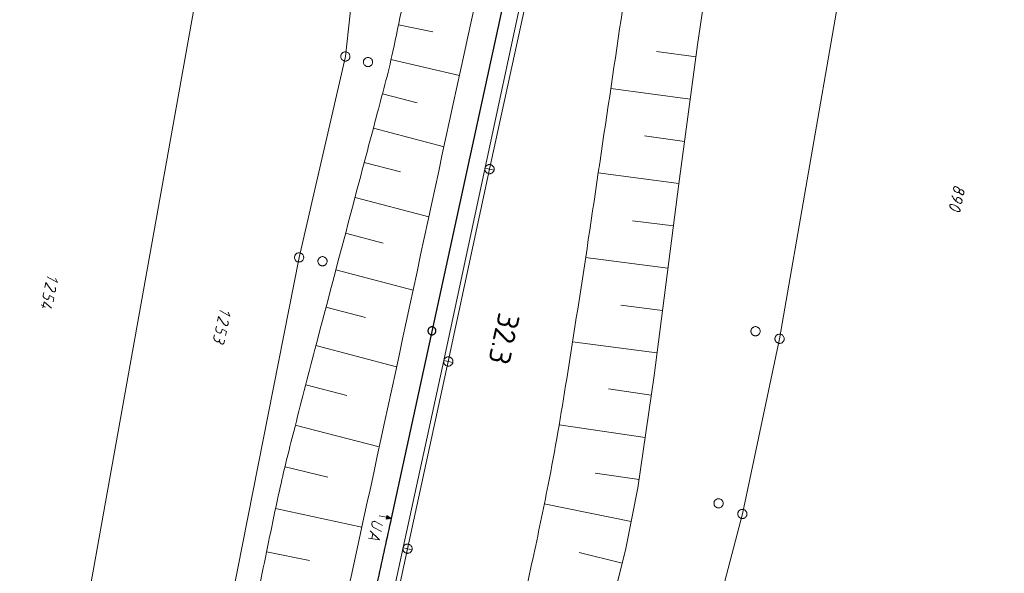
# Model space of a CAD drawing. Header units: metres. Extents: x 3425540 to 3446143, y 5432760 to 5444637.
# Tile 54 of 256: x 3435656 to 3435815, y 5438928 to 5439018. Entities that reach past the tile are written whole.
import ezdxf
from ezdxf.enums import TextEntityAlignment as Align

# ---------------------------------------------------------------- set-up
doc = ezdxf.new("R2010")
doc.units = ezdxf.units.M
for name, color, linetype, lineweight in [('B_Bestand', 9, 'Continuous', 18), ('B_Böschung', 9, 'Continuous', 18), ('B_Flurgrenzen', 9, 'Continuous', 18), ('B_Gleisachse', 9, 'Continuous', 25), ('B_Kilometrierung', 9, 'Continuous', 25), ('Bestand_Neu_Strecke 3433', 9, 'Continuous', 18)]:
    doc.layers.add(name, color=color, linetype=linetype, lineweight=lineweight)
doc.styles.get("Standard").update_dxf_attribs({"font": 'isocpeur.ttf'})

msp = doc.modelspace()

# ---------------------------------------------------------------- linework, layer by layer
at = {"layer": 'B_Bestand'}
for p, q in [((3435731.91, 5438993.89), (3435738.77, 5439025.25)), ((3435725.22, 5438962.62), (3435731.91, 5438993.89)), ((3435731.18, 5438994.06), (3435732.65, 5438993.73)), ((3435732.07, 5438994.63), (3435731.75, 5438993.16)), ((3435725.38, 5438963.35), (3435725.06, 5438961.89)), ((3435718.6, 5438932.2), (3435725.22, 5438962.62)), ((3435724.48, 5438962.78), (3435725.95, 5438962.46)), ((3435712.96, 5438934.68), (3435712.78, 5438933.84)), ((3435718.76, 5438932.93), (3435718.44, 5438931.47)), ((3435711.96, 5438901.33), (3435718.6, 5438932.2)), ((3435717.87, 5438932.36), (3435719.33, 5438932.04))]:
    msp.add_line(p, q, dxfattribs=at)
for points in [[(3435731.75, 5438993.16), (3435731.83, 5438993.15), (3435731.91, 5438993.14), (3435731.99, 5438993.15), (3435732.06, 5438993.16), (3435732.14, 5438993.18), (3435732.21, 5438993.21), (3435732.28, 5438993.24), (3435732.35, 5438993.28), (3435732.41, 5438993.33), (3435732.47, 5438993.39), (3435732.52, 5438993.45), (3435732.56, 5438993.51), (3435732.6, 5438993.58), (3435732.62, 5438993.66), (3435732.65, 5438993.73), (3435732.66, 5438993.81), (3435732.66, 5438993.89), (3435732.66, 5438993.97), (3435732.65, 5438994.04), (3435732.63, 5438994.12), (3435732.6, 5438994.19), (3435732.57, 5438994.26), (3435732.52, 5438994.33), (3435732.47, 5438994.39), (3435732.42, 5438994.45), (3435732.36, 5438994.5), (3435732.29, 5438994.54), (3435732.22, 5438994.58), (3435732.15, 5438994.6), (3435732.07, 5438994.63), (3435732, 5438994.64), (3435731.92, 5438994.64), (3435731.84, 5438994.64), (3435731.76, 5438994.63), (3435731.69, 5438994.61), (3435731.61, 5438994.58), (3435731.54, 5438994.55), (3435731.48, 5438994.5), (3435731.42, 5438994.45), (3435731.36, 5438994.4), (3435731.31, 5438994.34), (3435731.27, 5438994.27), (3435731.23, 5438994.2), (3435731.2, 5438994.13), (3435731.18, 5438994.06), (3435731.17, 5438993.98), (3435731.16, 5438993.9), (3435731.17, 5438993.82), (3435731.18, 5438993.74), (3435731.2, 5438993.67), (3435731.23, 5438993.59), (3435731.26, 5438993.52), (3435731.3, 5438993.46), (3435731.35, 5438993.4), (3435731.41, 5438993.34), (3435731.47, 5438993.29), (3435731.53, 5438993.25), (3435731.6, 5438993.21), (3435731.68, 5438993.18), (3435731.75, 5438993.16)], [(3435725.06, 5438961.89), (3435725.13, 5438961.88), (3435725.21, 5438961.87), (3435725.29, 5438961.88), (3435725.37, 5438961.89), (3435725.44, 5438961.91), (3435725.52, 5438961.93), (3435725.59, 5438961.97), (3435725.65, 5438962.01), (3435725.71, 5438962.06), (3435725.77, 5438962.12), (3435725.82, 5438962.18), (3435725.86, 5438962.24), (3435725.9, 5438962.31), (3435725.93, 5438962.38), (3435725.95, 5438962.46), (3435725.96, 5438962.54), (3435725.97, 5438962.62), (3435725.96, 5438962.69), (3435725.95, 5438962.77), (3435725.93, 5438962.85), (3435725.9, 5438962.92), (3435725.87, 5438962.99), (3435725.83, 5438963.06), (3435725.78, 5438963.12), (3435725.72, 5438963.18), (3435725.66, 5438963.23), (3435725.6, 5438963.27), (3435725.53, 5438963.31), (3435725.45, 5438963.33), (3435725.38, 5438963.35), (3435725.3, 5438963.37), (3435725.22, 5438963.37), (3435725.14, 5438963.37), (3435725.07, 5438963.36), (3435724.99, 5438963.34), (3435724.92, 5438963.31), (3435724.85, 5438963.27), (3435724.78, 5438963.23), (3435724.72, 5438963.18), (3435724.66, 5438963.13), (3435724.61, 5438963.07), (3435724.57, 5438963), (3435724.53, 5438962.93), (3435724.51, 5438962.86), (3435724.48, 5438962.78), (3435724.47, 5438962.71), (3435724.47, 5438962.63), (3435724.47, 5438962.55), (3435724.48, 5438962.47), (3435724.5, 5438962.4), (3435724.53, 5438962.32), (3435724.56, 5438962.25), (3435724.61, 5438962.19), (3435724.66, 5438962.13), (3435724.71, 5438962.07), (3435724.77, 5438962.02), (3435724.84, 5438961.98), (3435724.91, 5438961.94), (3435724.98, 5438961.91), (3435725.05, 5438961.89)], [(3435713.99, 5438937.57), (3435715.19, 5438937.31), (3435715.13, 5438937.03), (3435715.94, 5438937.14), (3435715.25, 5438937.58), (3435715.19, 5438937.31)], [(3435714.35, 5438935.01), (3435713.12, 5438935.64), (3435713.03, 5438935.72), (3435712.95, 5438935.79), (3435712.92, 5438935.84), (3435712.86, 5438935.94), (3435712.83, 5438936.01), (3435712.81, 5438936.07), (3435712.79, 5438936.18), (3435712.79, 5438936.23), (3435712.8, 5438936.35), (3435712.83, 5438936.44), (3435712.88, 5438936.52), (3435712.92, 5438936.57), (3435713, 5438936.62), (3435713.07, 5438936.65), (3435713.16, 5438936.66), (3435713.21, 5438936.65), (3435713.33, 5438936.61), (3435714.56, 5438935.98)], [(3435715.28, 5438937.51), (3435715.19, 5438937.08), (3435715.85, 5438937.16), (3435715.28, 5438937.51)], [(3435715.3, 5438937.44), (3435715.24, 5438937.14), (3435715.76, 5438937.18), (3435715.3, 5438937.44)], [(3435715.33, 5438937.37), (3435715.29, 5438937.19), (3435715.66, 5438937.2), (3435715.33, 5438937.37)], [(3435715.36, 5438937.31), (3435715.34, 5438937.23), (3435715.57, 5438937.22), (3435715.36, 5438937.31)], [(3435712.53, 5438935.09), (3435714.05, 5438933.65), (3435712.27, 5438933.92)], [(3435718.44, 5438931.47), (3435718.52, 5438931.46), (3435718.6, 5438931.45), (3435718.67, 5438931.46), (3435718.75, 5438931.47), (3435718.83, 5438931.49), (3435718.9, 5438931.51), (3435718.97, 5438931.55), (3435719.04, 5438931.59), (3435719.1, 5438931.64), (3435719.16, 5438931.7), (3435719.2, 5438931.76), (3435719.25, 5438931.82), (3435719.28, 5438931.89), (3435719.31, 5438931.96), (3435719.33, 5438932.04), (3435719.35, 5438932.12), (3435719.35, 5438932.2), (3435719.35, 5438932.27), (3435719.34, 5438932.35), (3435719.32, 5438932.43), (3435719.29, 5438932.5), (3435719.25, 5438932.57), (3435719.21, 5438932.64), (3435719.16, 5438932.7), (3435719.11, 5438932.76), (3435719.05, 5438932.81), (3435718.98, 5438932.85), (3435718.91, 5438932.89), (3435718.84, 5438932.91), (3435718.76, 5438932.93), (3435718.69, 5438932.95), (3435718.61, 5438932.95), (3435718.53, 5438932.95), (3435718.45, 5438932.94), (3435718.38, 5438932.92), (3435718.3, 5438932.89), (3435718.23, 5438932.85), (3435718.17, 5438932.81), (3435718.1, 5438932.76), (3435718.05, 5438932.71), (3435718, 5438932.65), (3435717.96, 5438932.58), (3435717.92, 5438932.51), (3435717.89, 5438932.44), (3435717.87, 5438932.36), (3435717.86, 5438932.29), (3435717.85, 5438932.21), (3435717.86, 5438932.13), (3435717.87, 5438932.05), (3435717.89, 5438931.98), (3435717.91, 5438931.9), (3435717.95, 5438931.83), (3435717.99, 5438931.77), (3435718.04, 5438931.71), (3435718.1, 5438931.65), (3435718.16, 5438931.6), (3435718.22, 5438931.56), (3435718.29, 5438931.52), (3435718.36, 5438931.49), (3435718.44, 5438931.47)]]:
    msp.add_lwpolyline(points, dxfattribs=at)
at = {"layer": 'B_Böschung'}
for p, q in [((3435717.12, 5439017.35), (3435722.72, 5439016.18)), ((3435765.44, 5439012.14), (3435759.03, 5439013.01)), ((3435715.91, 5439011.72), (3435727.04, 5439009.08)), ((3435764.51, 5439005.27), (3435751.6, 5439007.01)), ((3435714.52, 5439006.12), (3435720.14, 5439004.65)), ((3435713.05, 5439000.55), (3435724.53, 5438997.51)), ((3435763.59, 5438998.4), (3435757.09, 5438999.28)), ((3435711.57, 5438994.98), (3435717.44, 5438993.43)), ((3435762.66, 5438991.53), (3435749.56, 5438993.29)), ((3435710.07, 5438989.29), (3435722.06, 5438986.12)), ((3435761.77, 5438984.66), (3435755.15, 5438985.51)), ((3435708.53, 5438983.47), (3435714.66, 5438981.86)), ((3435760.88, 5438977.78), (3435747.5, 5438979.51)), ((3435706.97, 5438977.53), (3435719.49, 5438974.22)), ((3435705.36, 5438971.45), (3435711.77, 5438969.76)), ((3435759.99, 5438970.9), (3435753.23, 5438971.78)), ((3435703.72, 5438965.22), (3435716.81, 5438961.77)), ((3435759.1, 5438964.03), (3435745.39, 5438965.82)), ((3435702.06, 5438958.82), (3435708.74, 5438957.09)), ((3435758.17, 5438957.16), (3435751.25, 5438958.16)), ((3435700.38, 5438952.26), (3435714.01, 5438948.77)), ((3435757.18, 5438950.3), (3435743.2, 5438952.32)), ((3435698.73, 5438945.5), (3435705.66, 5438943.82)), ((3435756.19, 5438943.44), (3435749.09, 5438944.5)), ((3435754.92, 5438936.62), (3435740.8, 5438939.48)), ((3435697.18, 5438938.72), (3435711.17, 5438935.71)), ((3435695.72, 5438931.71), (3435702.69, 5438930.27)), ((3435753.46, 5438929.85), (3435746.49, 5438931.59))]:
    msp.add_line(p, q, dxfattribs=at)
msp.add_lwpolyline([(3435729.29, 5438836.84), (3435733.69, 5438852.45), (3435736.32, 5438862.2), (3435742.49, 5438886.13), (3435748.55, 5438910.26), (3435754.06, 5438932.26), (3435756, 5438942.09), (3435758.63, 5438960.37), (3435762.66, 5438991.49), (3435765.7, 5439014.08), (3435768.06, 5439030.26)], dxfattribs=at)
for points, knots in [([(3435743.47, 5439083.93), (3435741.1, 5439079.11), (3435738.73, 5439074.3), (3435736.37, 5439069.49), (3435735.28, 5439067.27), (3435734.24, 5439065.02), (3435733.18, 5439062.78), (3435731.9, 5439060.07), (3435730.61, 5439057.37), (3435729.32, 5439054.66), (3435728.16, 5439052.21), (3435727, 5439049.77), (3435725.84, 5439047.32), (3435724.99, 5439045.53), (3435724.18, 5439043.73), (3435723.41, 5439041.9), (3435722.52, 5439039.81), (3435721.83, 5439037.64), (3435721.22, 5439035.45), (3435720.43, 5439032.58), (3435719.67, 5439029.71), (3435719.07, 5439026.8), (3435718.62, 5439024.63), (3435718.18, 5439022.46), (3435717.73, 5439020.29), (3435717.23, 5439017.85), (3435716.73, 5439015.42), (3435716.21, 5439012.99), (3435715.44, 5439009.39), (3435714.45, 5439005.85), (3435713.51, 5439002.3), (3435712.42, 5438998.17), (3435711.32, 5438994.03), (3435710.23, 5438989.9), (3435708, 5438981.45), (3435705.77, 5438973.01), (3435703.55, 5438964.56), (3435702.38, 5438960.13), (3435701.25, 5438955.68), (3435700.12, 5438951.24), (3435699.3, 5438948.04), (3435698.49, 5438944.84), (3435697.79, 5438941.61), (3435696.83, 5438937.17), (3435695.92, 5438932.73), (3435695.01, 5438928.28), (3435693.18, 5438919.38), (3435691.51, 5438910.45), (3435689.57, 5438901.58), (3435688.6, 5438897.15), (3435687.63, 5438892.71), (3435686.66, 5438888.28), (3435685.69, 5438883.84), (3435684.72, 5438879.41), (3435683.75, 5438874.97), (3435682.78, 5438870.53), (3435681.81, 5438866.1), (3435680.84, 5438861.66), (3435678.9, 5438852.79), (3435676.96, 5438843.92), (3435675.02, 5438835.05), (3435673.22, 5438826.81), (3435671.38, 5438818.58), (3435669.55, 5438810.35), (3435667.88, 5438802.8), (3435666.2, 5438795.24), (3435664.53, 5438787.68), (3435662.97, 5438780.66), (3435661.42, 5438773.63), (3435659.86, 5438766.61), (3435658.44, 5438760.21), (3435656.98, 5438753.83), (3435655.54, 5438747.44), (3435654.84, 5438744.38), (3435654.11, 5438741.33), (3435653.34, 5438738.28), (3435652.57, 5438735.24), (3435651.7, 5438732.22), (3435650.75, 5438729.22), (3435649.8, 5438726.23), (3435648.85, 5438723.24), (3435647.89, 5438720.25), (3435646.93, 5438717.26), (3435645.98, 5438714.27), (3435645.01, 5438711.28), (3435644.05, 5438708.29), (3435643.06, 5438705.31), (3435642.08, 5438702.33), (3435641.1, 5438699.34), (3435640.11, 5438696.36), (3435639.11, 5438693.39), (3435638, 5438690.03), (3435636.84, 5438686.68), (3435635.69, 5438683.34), (3435633.69, 5438677.57), (3435631.63, 5438671.83), (3435629.49, 5438666.11), (3435627, 5438659.51), (3435624.47, 5438652.92), (3435621.88, 5438646.36), (3435619.05, 5438639.21), (3435616.23, 5438632.07), (3435613.4, 5438624.93), (3435610.32, 5438617.18), (3435607.24, 5438609.42), (3435604.16, 5438601.67), (3435601.21, 5438594.23), (3435598.26, 5438586.8), (3435595.3, 5438579.37), (3435590.56, 5438567.43), (3435585.65, 5438555.54), (3435580.33, 5438543.84), (3435576.42, 5438535.26), (3435572.48, 5438526.69), (3435568.52, 5438518.13), (3435564.21, 5438508.8), (3435559.88, 5438499.46), (3435555.58, 5438490.12), (3435553.4, 5438485.39), (3435551.22, 5438480.66), (3435549.04, 5438475.94), (3435547.19, 5438471.93), (3435545.34, 5438467.92), (3435543.49, 5438463.91)], [0, 0, 0, 0, 0.024605, 0.024605, 0.024605, 0.035954, 0.035954, 0.035954, 0.0497, 0.0497, 0.0497, 0.062121, 0.062121, 0.062121, 0.071206, 0.071206, 0.071206, 0.081613, 0.081613, 0.081613, 0.09525, 0.09525, 0.09525, 0.105409, 0.105409, 0.105409, 0.116812, 0.116812, 0.116812, 0.133657, 0.133657, 0.133657, 0.153277, 0.153277, 0.153277, 0.193341, 0.193341, 0.193341, 0.214363, 0.214363, 0.214363, 0.229513, 0.229513, 0.229513, 0.250336, 0.250336, 0.250336, 0.291985, 0.291985, 0.291985, 0.312811, 0.312811, 0.312811, 0.333635, 0.333635, 0.333635, 0.354461, 0.354461, 0.354461, 0.396112, 0.396112, 0.396112, 0.434782, 0.434782, 0.434782, 0.470282, 0.470282, 0.470282, 0.503283, 0.503283, 0.503283, 0.533323, 0.533323, 0.533323, 0.547725, 0.547725, 0.547725, 0.562126, 0.562126, 0.562126, 0.576528, 0.576528, 0.576528, 0.590931, 0.590931, 0.590931, 0.605334, 0.605334, 0.605334, 0.619737, 0.619737, 0.619737, 0.635962, 0.635962, 0.635962, 0.663956, 0.663956, 0.663956, 0.696322, 0.696322, 0.696322, 0.731553, 0.731553, 0.731553, 0.769824, 0.769824, 0.769824, 0.806493, 0.806493, 0.806493, 0.865445, 0.865445, 0.865445, 0.908696, 0.908696, 0.908696, 0.955872, 0.955872, 0.955872, 0.979757, 0.979757, 0.979757, 1, 1, 1, 1]), ([(3435743.47, 5439083.93), (3435739.43, 5439065.62), (3435735.39, 5439047.3), (3435731.35, 5439028.99), (3435724.95, 5438999.95), (3435718.83, 5438970.85), (3435712.51, 5438941.79), (3435707.82, 5438920.26), (3435703.05, 5438898.75), (3435698.29, 5438877.23), (3435695.16, 5438863.11), (3435691.98, 5438849.01), (3435688.67, 5438834.93), (3435686.51, 5438825.73), (3435684.17, 5438816.58), (3435681.72, 5438807.45), (3435679.28, 5438798.35), (3435676.83, 5438789.25), (3435674.37, 5438780.16), (3435671.85, 5438770.86), (3435669.33, 5438761.57), (3435666.81, 5438752.28), (3435665.23, 5438746.45), (3435663.65, 5438740.62), (3435662.05, 5438734.79), (3435659.92, 5438726.97), (3435657.53, 5438719.22), (3435655, 5438711.53), (3435653.06, 5438705.61), (3435651.11, 5438699.69), (3435649.14, 5438693.78), (3435646.86, 5438686.92), (3435644.58, 5438680.06), (3435642.29, 5438673.21), (3435639.33, 5438664.32), (3435636.36, 5438655.44), (3435633.38, 5438646.56), (3435630.38, 5438637.62), (3435627.2, 5438628.75), (3435623.98, 5438619.89), (3435620.34, 5438609.88), (3435616.62, 5438599.89), (3435612.81, 5438589.94), (3435609.92, 5438582.4), (3435607, 5438574.87), (3435604.04, 5438567.36), (3435601.54, 5438561.04), (3435599.04, 5438554.72), (3435596.5, 5438548.42), (3435592.66, 5438538.9), (3435588.81, 5438529.38), (3435584.91, 5438519.88), (3435582.57, 5438514.17), (3435580.22, 5438508.46), (3435577.87, 5438502.75), (3435575.42, 5438496.81), (3435572.97, 5438490.88), (3435570.52, 5438484.94), (3435568.79, 5438480.76), (3435567.37, 5438476.43), (3435565.05, 5438472.52), (3435562.89, 5438468.87), (3435560.37, 5438465.48), (3435557.96, 5438462), (3435557.17, 5438460.85), (3435556.37, 5438459.69), (3435555.57, 5438458.53)], [0, 0, 0, 0, 0.085859, 0.085859, 0.085859, 0.221997, 0.221997, 0.221997, 0.322886, 0.322886, 0.322886, 0.389081, 0.389081, 0.389081, 0.43235, 0.43235, 0.43235, 0.475482, 0.475482, 0.475482, 0.51956, 0.51956, 0.51956, 0.547221, 0.547221, 0.547221, 0.58432, 0.58432, 0.58432, 0.612842, 0.612842, 0.612842, 0.645928, 0.645928, 0.645928, 0.688816, 0.688816, 0.688816, 0.731967, 0.731967, 0.731967, 0.780743, 0.780743, 0.780743, 0.817716, 0.817716, 0.817716, 0.848818, 0.848818, 0.848818, 0.895824, 0.895824, 0.895824, 0.924099, 0.924099, 0.924099, 0.953493, 0.953493, 0.953493, 0.974206, 0.974206, 0.974206, 0.993559, 0.993559, 0.993559, 1, 1, 1, 1]), ([(3435567.18, 5438452.92), (3435572.87, 5438466.3), (3435578.55, 5438479.67), (3435584.23, 5438493.05), (3435589.67, 5438505.87), (3435595.12, 5438518.68), (3435600.56, 5438531.5), (3435604.26, 5438540.21), (3435607.98, 5438548.91), (3435611.42, 5438557.73), (3435617.4, 5438573.06), (3435623.07, 5438588.51), (3435628.78, 5438603.95), (3435632.32, 5438613.53), (3435635.85, 5438623.11), (3435639.38, 5438632.69), (3435641.66, 5438638.89), (3435643.95, 5438645.09), (3435646.16, 5438651.31), (3435651.16, 5438665.37), (3435655.72, 5438679.58), (3435660.32, 5438693.78), (3435662.18, 5438699.51), (3435663.99, 5438705.27), (3435665.86, 5438711), (3435668.33, 5438718.59), (3435670.81, 5438726.18), (3435673.33, 5438733.76), (3435675.4, 5438739.97), (3435677.47, 5438746.18), (3435679.55, 5438752.39), (3435680.86, 5438756.28), (3435682.16, 5438760.17), (3435683.47, 5438764.06), (3435684.29, 5438766.5), (3435685.11, 5438768.94), (3435685.92, 5438771.37), (3435686.47, 5438773), (3435687.13, 5438774.59), (3435687.79, 5438776.18), (3435688.3, 5438777.4), (3435688.91, 5438778.56), (3435689.68, 5438779.65), (3435690.39, 5438780.67), (3435691.21, 5438781.58), (3435692.08, 5438782.46), (3435692.93, 5438783.32), (3435693.8, 5438784.16), (3435694.7, 5438784.97), (3435695.78, 5438785.92), (3435697, 5438786.72), (3435698.09, 5438787.67), (3435699.24, 5438788.68), (3435700.27, 5438789.8), (3435701.23, 5438791), (3435701.99, 5438791.94), (3435702.66, 5438792.93), (3435703.18, 5438794.01), (3435704.04, 5438795.78), (3435704.8, 5438797.56), (3435705.5, 5438799.39), (3435706.83, 5438802.88), (3435708.19, 5438806.34), (3435709.31, 5438809.91), (3435710.71, 5438814.37), (3435712.02, 5438818.86), (3435713.24, 5438823.38), (3435715.22, 5438830.74), (3435717.21, 5438838.09), (3435719.04, 5438845.49), (3435722.9, 5438861.11), (3435726.69, 5438876.75), (3435730.33, 5438892.42), (3435732.3, 5438900.87), (3435734.24, 5438909.33), (3435736.14, 5438917.8), (3435737.08, 5438922.02), (3435738, 5438926.26), (3435738.92, 5438930.49), (3435739.79, 5438934.51), (3435740.64, 5438938.53), (3435741.43, 5438942.57), (3435742.55, 5438948.29), (3435743.53, 5438954.04), (3435744.44, 5438959.8), (3435745.64, 5438967.34), (3435746.83, 5438974.88), (3435747.95, 5438982.43), (3435750.42, 5438999.03), (3435752.89, 5439015.63), (3435755.34, 5439032.24), (3435756.27, 5439038.59), (3435757.2, 5439044.95), (3435758.14, 5439051.3), (3435758.78, 5439055.69), (3435759.44, 5439060.07), (3435760.09, 5439064.45), (3435760.63, 5439068.11), (3435761.2, 5439071.76), (3435761.76, 5439075.42), (3435761.93, 5439076.52), (3435762.23, 5439077.57), (3435762.86, 5439078.59), (3435763.71, 5439079.96), (3435765.02, 5439080.83), (3435766.5, 5439081.29), (3435767.6, 5439081.64), (3435768.7, 5439081.85), (3435769.82, 5439081.87), (3435771.92, 5439081.92), (3435774.02, 5439081.98), (3435776.11, 5439081.93), (3435778.67, 5439081.86), (3435781.23, 5439081.8), (3435783.78, 5439081.72), (3435785.54, 5439081.66), (3435787.29, 5439081.57), (3435789.04, 5439081.51), (3435791.84, 5439081.41), (3435794.64, 5439081.33), (3435797.44, 5439081.5), (3435800.44, 5439081.68), (3435803.43, 5439082), (3435806.41, 5439082.34), (3435809.44, 5439082.69), (3435812.47, 5439083.04), (3435815.49, 5439083.38)], [0, 0, 0, 0, 0.061057, 0.061057, 0.061057, 0.119567, 0.119567, 0.119567, 0.159329, 0.159329, 0.159329, 0.228472, 0.228472, 0.228472, 0.271379, 0.271379, 0.271379, 0.299135, 0.299135, 0.299135, 0.361828, 0.361828, 0.361828, 0.38717, 0.38717, 0.38717, 0.420715, 0.420715, 0.420715, 0.44823, 0.44823, 0.44823, 0.46547, 0.46547, 0.46547, 0.476272, 0.476272, 0.476272, 0.483492, 0.483492, 0.483492, 0.48903, 0.48903, 0.48903, 0.494203, 0.494203, 0.494203, 0.499284, 0.499284, 0.499284, 0.505354, 0.505354, 0.505354, 0.51177, 0.51177, 0.51177, 0.516789, 0.516789, 0.516789, 0.524989, 0.524989, 0.524989, 0.540659, 0.540659, 0.540659, 0.560312, 0.560312, 0.560312, 0.592334, 0.592334, 0.592334, 0.65994, 0.65994, 0.65994, 0.696396, 0.696396, 0.696396, 0.714601, 0.714601, 0.714601, 0.731875, 0.731875, 0.731875, 0.756379, 0.756379, 0.756379, 0.788443, 0.788443, 0.788443, 0.858969, 0.858969, 0.858969, 0.885957, 0.885957, 0.885957, 0.904572, 0.904572, 0.904572, 0.920111, 0.920111, 0.920111, 0.924807, 0.924807, 0.924807, 0.931156, 0.931156, 0.931156, 0.935886, 0.935886, 0.935886, 0.944696, 0.944696, 0.944696, 0.955444, 0.955444, 0.955444, 0.962814, 0.962814, 0.962814, 0.974573, 0.974573, 0.974573, 0.987198, 0.987198, 0.987198, 1, 1, 1, 1])]:
    msp.add_open_spline(points, degree=3, knots=knots, dxfattribs=at)
at = {"layer": 'B_Flurgrenzen'}
for p, q in [((3435715.81, 5439077.25), (3435708.5, 5439012.2)), ((3435693.81, 5439075.34), (3435658.82, 5438879.96)), ((3435779.01, 5438966.31), (3435788.39, 5439020.48)), ((3435708.5, 5439012.2), (3435700.99, 5438979.54)), ((3435700.99, 5438979.54), (3435689.7, 5438922.18)), ((3435659.84, 5438971.47), (3435659.1, 5438971.86)), ((3435772.96, 5438937.85), (3435779.01, 5438966.31)), ((3435767.47, 5438916.96), (3435772.96, 5438937.85))]:
    msp.add_line(p, q, dxfattribs=at)
for points in [[(3435708.35, 5439011.47), (3435708.44, 5439011.45), (3435708.53, 5439011.45), (3435708.63, 5439011.46), (3435708.72, 5439011.48), (3435708.81, 5439011.52), (3435708.9, 5439011.56), (3435708.97, 5439011.61), (3435709.04, 5439011.68), (3435709.1, 5439011.75), (3435709.15, 5439011.83), (3435709.19, 5439011.91), (3435709.22, 5439012), (3435709.24, 5439012.09), (3435709.25, 5439012.19), (3435709.24, 5439012.28), (3435709.23, 5439012.37), (3435709.2, 5439012.46), (3435709.17, 5439012.55), (3435709.12, 5439012.63), (3435709.05, 5439012.7), (3435708.99, 5439012.77), (3435708.92, 5439012.83), (3435708.83, 5439012.87), (3435708.75, 5439012.91), (3435708.66, 5439012.93), (3435708.56, 5439012.95), (3435708.47, 5439012.95), (3435708.37, 5439012.94), (3435708.28, 5439012.91), (3435708.2, 5439012.88), (3435708.11, 5439012.84), (3435708.03, 5439012.79), (3435707.97, 5439012.72), (3435707.9, 5439012.65), (3435707.86, 5439012.57), (3435707.82, 5439012.49), (3435707.78, 5439012.4), (3435707.77, 5439012.3), (3435707.76, 5439012.21), (3435707.76, 5439012.12), (3435707.77, 5439012.03), (3435707.8, 5439011.93), (3435707.84, 5439011.85), (3435707.89, 5439011.77), (3435707.95, 5439011.7), (3435708.02, 5439011.63), (3435708.09, 5439011.57), (3435708.18, 5439011.53), (3435708.26, 5439011.49), (3435708.35, 5439011.47)], [(3435712.93, 5439011.29), (3435712.93, 5439011.39), (3435712.91, 5439011.47), (3435712.88, 5439011.57), (3435712.84, 5439011.65), (3435712.78, 5439011.73), (3435712.73, 5439011.81), (3435712.66, 5439011.87), (3435712.58, 5439011.92), (3435712.5, 5439011.97), (3435712.41, 5439012), (3435712.32, 5439012.02), (3435712.23, 5439012.04), (3435712.14, 5439012.04), (3435712.04, 5439012.02), (3435711.95, 5439012), (3435711.86, 5439011.97), (3435711.78, 5439011.92), (3435711.7, 5439011.87), (3435711.64, 5439011.81), (3435711.58, 5439011.73), (3435711.53, 5439011.65), (3435711.49, 5439011.57), (3435711.46, 5439011.47), (3435711.44, 5439011.39), (3435711.43, 5439011.29), (3435711.44, 5439011.2), (3435711.46, 5439011.11), (3435711.49, 5439011.01), (3435711.53, 5439010.93), (3435711.58, 5439010.85), (3435711.64, 5439010.78), (3435711.7, 5439010.71), (3435711.78, 5439010.66), (3435711.86, 5439010.61), (3435711.95, 5439010.58), (3435712.04, 5439010.56), (3435712.14, 5439010.55), (3435712.23, 5439010.55), (3435712.32, 5439010.56), (3435712.41, 5439010.58), (3435712.5, 5439010.61), (3435712.58, 5439010.66), (3435712.66, 5439010.71), (3435712.73, 5439010.78), (3435712.78, 5439010.85), (3435712.84, 5439010.93), (3435712.88, 5439011.01), (3435712.91, 5439011.11), (3435712.93, 5439011.2), (3435712.93, 5439011.29)], [(3435808.18, 5438990.33), (3435808.21, 5438990.4), (3435808.24, 5438990.44), (3435808.28, 5438990.49), (3435808.31, 5438990.51), (3435808.34, 5438990.53), (3435808.39, 5438990.55), (3435808.45, 5438990.55), (3435808.52, 5438990.53), (3435808.6, 5438990.5), (3435808.69, 5438990.45), (3435808.75, 5438990.41), (3435808.81, 5438990.35), (3435808.88, 5438990.27), (3435808.91, 5438990.2), (3435808.94, 5438990.12), (3435808.94, 5438990.08), (3435808.94, 5438989.99), (3435808.92, 5438989.94), (3435808.89, 5438989.87), (3435808.85, 5438989.81), (3435808.81, 5438989.77), (3435808.75, 5438989.74), (3435808.71, 5438989.74), (3435808.63, 5438989.74), (3435808.59, 5438989.75), (3435808.53, 5438989.78), (3435808.47, 5438989.8), (3435808.41, 5438989.85), (3435808.36, 5438989.89), (3435808.3, 5438989.94), (3435808.27, 5438989.98), (3435808.23, 5438990.03), (3435808.2, 5438990.1), (3435808.19, 5438990.16), (3435808.18, 5438990.25), (3435808.18, 5438990.33), (3435808.2, 5438990.39), (3435808.2, 5438990.47), (3435808.19, 5438990.56), (3435808.18, 5438990.63), (3435808.15, 5438990.69), (3435808.11, 5438990.74), (3435808.07, 5438990.79), (3435808.03, 5438990.83), (3435807.98, 5438990.87), (3435807.92, 5438990.91), (3435807.84, 5438990.96), (3435807.74, 5438991.01), (3435807.66, 5438991.04), (3435807.59, 5438991.06), (3435807.53, 5438991.06), (3435807.47, 5438991.04), (3435807.41, 5438991.01), (3435807.35, 5438990.97), (3435807.31, 5438990.92), (3435807.28, 5438990.84), (3435807.27, 5438990.74), (3435807.27, 5438990.62), (3435807.3, 5438990.53), (3435807.34, 5438990.45), (3435807.39, 5438990.36), (3435807.45, 5438990.31), (3435807.53, 5438990.25), (3435807.6, 5438990.2), (3435807.75, 5438990.12), (3435807.85, 5438990.09), (3435807.93, 5438990.09), (3435807.99, 5438990.1), (3435808.05, 5438990.13), (3435808.11, 5438990.18), (3435808.15, 5438990.24), (3435808.18, 5438990.33)], [(3435807.63, 5438988.7), (3435807.71, 5438989.04), (3435807.74, 5438989.12), (3435807.79, 5438989.2), (3435807.83, 5438989.24), (3435807.89, 5438989.27), (3435807.95, 5438989.28), (3435808.02, 5438989.28), (3435808.11, 5438989.26), (3435808.19, 5438989.23), (3435808.32, 5438989.16), (3435808.43, 5438989.09), (3435808.49, 5438989.03), (3435808.55, 5438988.96), (3435808.59, 5438988.88), (3435808.61, 5438988.8), (3435808.63, 5438988.74), (3435808.63, 5438988.68), (3435808.62, 5438988.58), (3435808.61, 5438988.51), (3435808.58, 5438988.45), (3435808.52, 5438988.39), (3435808.46, 5438988.34), (3435808.38, 5438988.33), (3435808.31, 5438988.33), (3435808.24, 5438988.35), (3435808.16, 5438988.38), (3435807.94, 5438988.49), (3435807.82, 5438988.56), (3435807.73, 5438988.62), (3435807.63, 5438988.7), (3435807.54, 5438988.79), (3435807.46, 5438988.88), (3435807.36, 5438988.99), (3435807.26, 5438989.13), (3435807.18, 5438989.26), (3435807.11, 5438989.4), (3435807.05, 5438989.52), (3435807.01, 5438989.63)], [(3435807.88, 5438987.77), (3435808.01, 5438987.65), (3435808.15, 5438987.5), (3435808.22, 5438987.41), (3435808.26, 5438987.35), (3435808.29, 5438987.28), (3435808.31, 5438987.22), (3435808.31, 5438987.16), (3435808.3, 5438987.11), (3435808.27, 5438987.05), (3435808.24, 5438987.02), (3435808.16, 5438986.99), (3435808.05, 5438986.99), (3435807.93, 5438987), (3435807.82, 5438987.03), (3435807.6, 5438987.09), (3435807.44, 5438987.15), (3435807.31, 5438987.22), (3435807.13, 5438987.34), (3435806.98, 5438987.46), (3435806.86, 5438987.57), (3435806.77, 5438987.68), (3435806.72, 5438987.73), (3435806.68, 5438987.8), (3435806.65, 5438987.88), (3435806.65, 5438987.92), (3435806.65, 5438987.98), (3435806.66, 5438988.02), (3435806.68, 5438988.07), (3435806.72, 5438988.11), (3435806.78, 5438988.14), (3435806.85, 5438988.15), (3435806.95, 5438988.16), (3435807.05, 5438988.15), (3435807.21, 5438988.1), (3435807.4, 5438988.03), (3435807.62, 5438987.92), (3435807.75, 5438987.85), (3435807.88, 5438987.77)], [(3435701.45, 5438980.14), (3435701.37, 5438980.19), (3435701.29, 5438980.23), (3435701.2, 5438980.26), (3435701.11, 5438980.28), (3435701.01, 5438980.29), (3435700.92, 5438980.29), (3435700.83, 5438980.27), (3435700.74, 5438980.25), (3435700.65, 5438980.21), (3435700.57, 5438980.16), (3435700.5, 5438980.1), (3435700.43, 5438980.03), (3435700.37, 5438979.96), (3435700.33, 5438979.88), (3435700.29, 5438979.79), (3435700.26, 5438979.7), (3435700.25, 5438979.61), (3435700.24, 5438979.52), (3435700.25, 5438979.42), (3435700.28, 5438979.33), (3435700.31, 5438979.24), (3435700.35, 5438979.16), (3435700.4, 5438979.08), (3435700.46, 5438979.01), (3435700.53, 5438978.95), (3435700.61, 5438978.89), (3435700.69, 5438978.85), (3435700.79, 5438978.82), (3435700.88, 5438978.8), (3435700.97, 5438978.8), (3435701.07, 5438978.8), (3435701.16, 5438978.81), (3435701.25, 5438978.84), (3435701.33, 5438978.87), (3435701.41, 5438978.93), (3435701.48, 5438978.98), (3435701.55, 5438979.05), (3435701.61, 5438979.12), (3435701.66, 5438979.21), (3435701.69, 5438979.29), (3435701.72, 5438979.38), (3435701.74, 5438979.47), (3435701.74, 5438979.57), (3435701.73, 5438979.66), (3435701.71, 5438979.75), (3435701.68, 5438979.84), (3435701.64, 5438979.92), (3435701.58, 5438980), (3435701.52, 5438980.07), (3435701.45, 5438980.14)], [(3435705.54, 5438978.92), (3435705.54, 5438979.02), (3435705.52, 5438979.1), (3435705.49, 5438979.2), (3435705.45, 5438979.28), (3435705.39, 5438979.36), (3435705.34, 5438979.44), (3435705.27, 5438979.5), (3435705.19, 5438979.55), (3435705.11, 5438979.6), (3435705.02, 5438979.63), (3435704.93, 5438979.65), (3435704.84, 5438979.67), (3435704.75, 5438979.67), (3435704.65, 5438979.65), (3435704.56, 5438979.63), (3435704.47, 5438979.6), (3435704.39, 5438979.55), (3435704.31, 5438979.5), (3435704.25, 5438979.44), (3435704.19, 5438979.36), (3435704.14, 5438979.28), (3435704.1, 5438979.2), (3435704.07, 5438979.1), (3435704.05, 5438979.02), (3435704.04, 5438978.92), (3435704.05, 5438978.83), (3435704.07, 5438978.74), (3435704.1, 5438978.64), (3435704.14, 5438978.56), (3435704.19, 5438978.48), (3435704.25, 5438978.41), (3435704.31, 5438978.34), (3435704.39, 5438978.29), (3435704.47, 5438978.24), (3435704.56, 5438978.21), (3435704.65, 5438978.19), (3435704.75, 5438978.18), (3435704.84, 5438978.18), (3435704.93, 5438978.19), (3435705.02, 5438978.21), (3435705.11, 5438978.24), (3435705.19, 5438978.29), (3435705.27, 5438978.34), (3435705.34, 5438978.41), (3435705.39, 5438978.48), (3435705.45, 5438978.56), (3435705.49, 5438978.64), (3435705.52, 5438978.74), (3435705.54, 5438978.83), (3435705.54, 5438978.92)], [(3435661.46, 5438976.09), (3435661.74, 5438975.49), (3435660.09, 5438976.37)], [(3435661.36, 5438974.66), (3435661.39, 5438974.61), (3435661.43, 5438974.52), (3435661.45, 5438974.43), (3435661.46, 5438974.34), (3435661.46, 5438974.28), (3435661.46, 5438974.19), (3435661.45, 5438974.15), (3435661.42, 5438974.1), (3435661.38, 5438974.04), (3435661.33, 5438973.99), (3435661.27, 5438973.96), (3435661.21, 5438973.94), (3435661.15, 5438973.94), (3435661.1, 5438973.95), (3435661.02, 5438973.99), (3435660.97, 5438974.01), (3435660.9, 5438974.05), (3435660.83, 5438974.13), (3435659.89, 5438975.44), (3435659.72, 5438974.65)], [(3435659.54, 5438973.84), (3435659.44, 5438973.43), (3435659.44, 5438973.34), (3435659.45, 5438973.26), (3435659.46, 5438973.19), (3435659.49, 5438973.11), (3435659.54, 5438973.03), (3435659.6, 5438972.96), (3435659.68, 5438972.9), (3435659.96, 5438972.75), (3435660.03, 5438972.73), (3435660.09, 5438972.73), (3435660.13, 5438972.74), (3435660.2, 5438972.75), (3435660.26, 5438972.78), (3435660.3, 5438972.82), (3435660.34, 5438972.87), (3435660.37, 5438972.95), (3435660.46, 5438973.35), (3435661.19, 5438972.98), (3435661.04, 5438972.3)], [(3435660.81, 5438971.29), (3435659.61, 5438972.35), (3435659.4, 5438971.37)], [(3435689.38, 5438969.19), (3435689.41, 5438969.14), (3435689.45, 5438969.04), (3435689.47, 5438968.95), (3435689.48, 5438968.86), (3435689.48, 5438968.8), (3435689.48, 5438968.72), (3435689.47, 5438968.67), (3435689.44, 5438968.62), (3435689.4, 5438968.56), (3435689.35, 5438968.51), (3435689.3, 5438968.48), (3435689.23, 5438968.47), (3435689.18, 5438968.46), (3435689.12, 5438968.48), (3435689.04, 5438968.51), (3435688.99, 5438968.53), (3435688.93, 5438968.58), (3435688.85, 5438968.65), (3435687.91, 5438969.96), (3435687.74, 5438969.17)], [(3435689.48, 5438970.62), (3435689.77, 5438970.02), (3435688.12, 5438970.89)], [(3435687.56, 5438968.36), (3435687.47, 5438967.95), (3435687.46, 5438967.86), (3435687.47, 5438967.79), (3435687.49, 5438967.71), (3435687.51, 5438967.63), (3435687.57, 5438967.55), (3435687.62, 5438967.48), (3435687.7, 5438967.42), (3435687.98, 5438967.27), (3435688.05, 5438967.25), (3435688.11, 5438967.25), (3435688.15, 5438967.26), (3435688.22, 5438967.27), (3435688.28, 5438967.3), (3435688.32, 5438967.34), (3435688.36, 5438967.39), (3435688.39, 5438967.47), (3435688.48, 5438967.87), (3435689.21, 5438967.51), (3435689.06, 5438966.83)], [(3435775.85, 5438967.55), (3435775.85, 5438967.65), (3435775.83, 5438967.73), (3435775.8, 5438967.83), (3435775.76, 5438967.91), (3435775.7, 5438967.99), (3435775.65, 5438968.07), (3435775.58, 5438968.13), (3435775.5, 5438968.18), (3435775.42, 5438968.23), (3435775.33, 5438968.26), (3435775.24, 5438968.28), (3435775.15, 5438968.3), (3435775.06, 5438968.3), (3435774.96, 5438968.28), (3435774.87, 5438968.26), (3435774.78, 5438968.23), (3435774.7, 5438968.18), (3435774.62, 5438968.13), (3435774.56, 5438968.07), (3435774.5, 5438967.99), (3435774.45, 5438967.91), (3435774.41, 5438967.83), (3435774.38, 5438967.73), (3435774.36, 5438967.65), (3435774.35, 5438967.55), (3435774.36, 5438967.46), (3435774.38, 5438967.37), (3435774.41, 5438967.27), (3435774.45, 5438967.19), (3435774.5, 5438967.11), (3435774.56, 5438967.04), (3435774.62, 5438966.97), (3435774.7, 5438966.92), (3435774.78, 5438966.87), (3435774.87, 5438966.84), (3435774.96, 5438966.82), (3435775.06, 5438966.81), (3435775.15, 5438966.81), (3435775.24, 5438966.82), (3435775.33, 5438966.84), (3435775.42, 5438966.87), (3435775.5, 5438966.92), (3435775.58, 5438966.97), (3435775.65, 5438967.04), (3435775.7, 5438967.11), (3435775.76, 5438967.19), (3435775.8, 5438967.27), (3435775.83, 5438967.37), (3435775.85, 5438967.46), (3435775.85, 5438967.55)], [(3435688.13, 5438966.27), (3435688.08, 5438966.06), (3435688.05, 5438966), (3435688.03, 5438965.96), (3435687.99, 5438965.91), (3435687.94, 5438965.88), (3435687.89, 5438965.86), (3435687.83, 5438965.84), (3435687.77, 5438965.84), (3435687.71, 5438965.85), (3435687.63, 5438965.89), (3435687.44, 5438965.99), (3435687.36, 5438966.03), (3435687.3, 5438966.09), (3435687.24, 5438966.16), (3435687.2, 5438966.24), (3435687.19, 5438966.29), (3435687.16, 5438966.37), (3435687.15, 5438966.46), (3435687.16, 5438966.57), (3435687.25, 5438966.96)], [(3435778.28, 5438966.5), (3435778.26, 5438966.41), (3435778.26, 5438966.32), (3435778.26, 5438966.22), (3435778.28, 5438966.13), (3435778.31, 5438966.04), (3435778.35, 5438965.96), (3435778.4, 5438965.88), (3435778.46, 5438965.8), (3435778.53, 5438965.74), (3435778.6, 5438965.69), (3435778.68, 5438965.64), (3435778.77, 5438965.61), (3435778.86, 5438965.58), (3435778.96, 5438965.57), (3435779.05, 5438965.57), (3435779.14, 5438965.58), (3435779.23, 5438965.6), (3435779.32, 5438965.63), (3435779.4, 5438965.68), (3435779.48, 5438965.74), (3435779.55, 5438965.8), (3435779.61, 5438965.87), (3435779.66, 5438965.95), (3435779.7, 5438966.03), (3435779.73, 5438966.12), (3435779.75, 5438966.22), (3435779.75, 5438966.31), (3435779.75, 5438966.41), (3435779.73, 5438966.5), (3435779.7, 5438966.58), (3435779.66, 5438966.67), (3435779.62, 5438966.75), (3435779.55, 5438966.82), (3435779.49, 5438966.89), (3435779.41, 5438966.94), (3435779.33, 5438966.99), (3435779.24, 5438967.02), (3435779.15, 5438967.05), (3435779.05, 5438967.06), (3435778.96, 5438967.06), (3435778.87, 5438967.05), (3435778.78, 5438967.03), (3435778.69, 5438967), (3435778.61, 5438966.95), (3435778.53, 5438966.89), (3435778.46, 5438966.83), (3435778.4, 5438966.76), (3435778.35, 5438966.68), (3435778.31, 5438966.59), (3435778.28, 5438966.5)], [(3435688.9, 5438966.09), (3435688.81, 5438965.69), (3435688.78, 5438965.61), (3435688.75, 5438965.57), (3435688.72, 5438965.53), (3435688.67, 5438965.5), (3435688.62, 5438965.48), (3435688.56, 5438965.47), (3435688.5, 5438965.46), (3435688.42, 5438965.48), (3435688.35, 5438965.51), (3435688.3, 5438965.54), (3435688.24, 5438965.59), (3435688.18, 5438965.66), (3435688.14, 5438965.73), (3435688.1, 5438965.81), (3435688.08, 5438965.86), (3435688.07, 5438965.96), (3435688.08, 5438966.06)], [(3435769.85, 5438939.58), (3435769.85, 5438939.68), (3435769.83, 5438939.76), (3435769.8, 5438939.86), (3435769.76, 5438939.94), (3435769.71, 5438940.02), (3435769.65, 5438940.1), (3435769.58, 5438940.16), (3435769.51, 5438940.21), (3435769.42, 5438940.26), (3435769.33, 5438940.29), (3435769.25, 5438940.31), (3435769.15, 5438940.33), (3435769.06, 5438940.33), (3435768.96, 5438940.31), (3435768.87, 5438940.29), (3435768.78, 5438940.26), (3435768.7, 5438940.21), (3435768.63, 5438940.16), (3435768.56, 5438940.1), (3435768.5, 5438940.02), (3435768.45, 5438939.94), (3435768.41, 5438939.86), (3435768.38, 5438939.76), (3435768.36, 5438939.68), (3435768.35, 5438939.58), (3435768.36, 5438939.49), (3435768.38, 5438939.4), (3435768.41, 5438939.3), (3435768.45, 5438939.22), (3435768.5, 5438939.14), (3435768.56, 5438939.07), (3435768.63, 5438939), (3435768.7, 5438938.95), (3435768.78, 5438938.9), (3435768.87, 5438938.87), (3435768.96, 5438938.85), (3435769.06, 5438938.84), (3435769.15, 5438938.84), (3435769.25, 5438938.85), (3435769.33, 5438938.87), (3435769.42, 5438938.9), (3435769.51, 5438938.95), (3435769.58, 5438939), (3435769.65, 5438939.07), (3435769.71, 5438939.14), (3435769.76, 5438939.22), (3435769.8, 5438939.3), (3435769.83, 5438939.4), (3435769.85, 5438939.49), (3435769.85, 5438939.58)], [(3435772.67, 5438937.16), (3435772.76, 5438937.13), (3435772.85, 5438937.11), (3435772.95, 5438937.1), (3435773.04, 5438937.11), (3435773.13, 5438937.13), (3435773.22, 5438937.15), (3435773.31, 5438937.19), (3435773.39, 5438937.24), (3435773.46, 5438937.29), (3435773.52, 5438937.36), (3435773.58, 5438937.43), (3435773.63, 5438937.52), (3435773.67, 5438937.6), (3435773.69, 5438937.7), (3435773.71, 5438937.79), (3435773.71, 5438937.88), (3435773.7, 5438937.97), (3435773.68, 5438938.07), (3435773.65, 5438938.15), (3435773.6, 5438938.24), (3435773.55, 5438938.31), (3435773.49, 5438938.38), (3435773.42, 5438938.45), (3435773.34, 5438938.5), (3435773.26, 5438938.54), (3435773.17, 5438938.57), (3435773.08, 5438938.59), (3435772.98, 5438938.6), (3435772.89, 5438938.6), (3435772.8, 5438938.58), (3435772.7, 5438938.55), (3435772.62, 5438938.52), (3435772.54, 5438938.47), (3435772.46, 5438938.41), (3435772.4, 5438938.34), (3435772.35, 5438938.27), (3435772.3, 5438938.19), (3435772.26, 5438938.1), (3435772.23, 5438938.01), (3435772.22, 5438937.92), (3435772.21, 5438937.83), (3435772.22, 5438937.73), (3435772.24, 5438937.64), (3435772.28, 5438937.55), (3435772.33, 5438937.47), (3435772.37, 5438937.39), (3435772.43, 5438937.32), (3435772.51, 5438937.26), (3435772.58, 5438937.21), (3435772.67, 5438937.16)]]:
    msp.add_lwpolyline(points, dxfattribs=at)
at = {"layer": 'B_Gleisachse'}
msp.add_line((3435760.8, 5439143.62), (3435715.94, 5438937.14), dxfattribs=at)
msp.add_open_spline([(3435715.94, 5438937.14), (3435715.59, 5438935.51), (3435715.23, 5438933.89), (3435714.88, 5438932.26), (3435714.15, 5438928.93), (3435713.43, 5438925.6), (3435712.7, 5438922.26), (3435711.98, 5438918.93), (3435711.25, 5438915.6), (3435710.53, 5438912.27), (3435709.8, 5438908.94), (3435709.07, 5438905.61), (3435708.34, 5438902.28), (3435707.6, 5438898.95), (3435706.87, 5438895.62), (3435706.13, 5438892.3), (3435705.39, 5438888.97), (3435704.65, 5438885.64), (3435703.91, 5438882.31), (3435703.17, 5438878.99), (3435702.42, 5438875.66), (3435701.67, 5438872.34), (3435700.91, 5438869.01), (3435700.16, 5438865.69), (3435699.4, 5438862.37), (3435698.63, 5438859.04), (3435697.87, 5438855.72), (3435697.09, 5438852.4), (3435696.32, 5438849.08), (3435695.54, 5438845.76), (3435694.76, 5438842.44), (3435693.98, 5438839.13), (3435693.18, 5438835.81), (3435692.39, 5438832.5), (3435691.59, 5438829.18), (3435690.78, 5438825.87), (3435689.97, 5438822.56), (3435689.16, 5438819.25), (3435688.34, 5438815.94), (3435687.51, 5438812.63), (3435687.1, 5438811.02), (3435686.7, 5438809.4), (3435686.29, 5438807.79)], degree=3, knots=[0, 0, 0, 0, 0.037674, 0.037674, 0.037674, 0.114728, 0.114728, 0.114728, 0.191783, 0.191783, 0.191783, 0.268835, 0.268835, 0.268835, 0.345894, 0.345894, 0.345894, 0.422946, 0.422946, 0.422946, 0.499997, 0.499997, 0.499997, 0.577055, 0.577055, 0.577055, 0.654107, 0.654107, 0.654107, 0.731165, 0.731165, 0.731165, 0.808223, 0.808223, 0.808223, 0.885276, 0.885276, 0.885276, 0.962329, 0.962329, 0.962329, 1, 1, 1, 1], dxfattribs=at)
at = {"layer": 'B_Kilometrierung'}
msp.add_lwpolyline([(3435723.21, 5438967.61), (3435723.2, 5438967.69), (3435723.19, 5438967.78), (3435723.16, 5438967.85), (3435723.13, 5438967.92), (3435723.09, 5438968), (3435723.04, 5438968.06), (3435722.97, 5438968.11), (3435722.91, 5438968.16), (3435722.84, 5438968.2), (3435722.76, 5438968.23), (3435722.68, 5438968.25), (3435722.6, 5438968.26), (3435722.52, 5438968.26), (3435722.44, 5438968.25), (3435722.36, 5438968.23), (3435722.28, 5438968.2), (3435722.21, 5438968.16), (3435722.14, 5438968.11), (3435722.08, 5438968.06), (3435722.03, 5438968), (3435721.99, 5438967.92), (3435721.96, 5438967.85), (3435721.93, 5438967.78), (3435721.91, 5438967.69), (3435721.91, 5438967.61), (3435721.91, 5438967.53), (3435721.93, 5438967.45), (3435721.96, 5438967.37), (3435721.99, 5438967.3), (3435722.03, 5438967.23), (3435722.08, 5438967.17), (3435722.14, 5438967.11), (3435722.21, 5438967.06), (3435722.28, 5438967.02), (3435722.36, 5438966.99), (3435722.44, 5438966.97), (3435722.52, 5438966.96), (3435722.6, 5438966.96), (3435722.68, 5438966.97), (3435722.76, 5438966.99), (3435722.84, 5438967.02), (3435722.91, 5438967.06), (3435722.97, 5438967.11), (3435723.04, 5438967.17), (3435723.09, 5438967.23), (3435723.13, 5438967.3), (3435723.16, 5438967.37), (3435723.19, 5438967.45), (3435723.2, 5438967.53), (3435723.21, 5438967.61)], dxfattribs=at)
at = {"layer": 'Bestand_Neu_Strecke 3433'}
for p, q in [((3435737.85, 5439025.33), (3435731.21, 5438994.16)), ((3435731.21, 5438994.16), (3435724.48, 5438962.78)), ((3435724.48, 5438962.78), (3435717.88, 5438932.4)), ((3435717.88, 5438932.4), (3435711.24, 5438901.54))]:
    msp.add_line(p, q, dxfattribs=at)

# ---------------------------------------------------------------- texts
at = {"layer": 'B_Kilometrierung'}
msp.add_text('32.3', height=3.499, rotation=257.741, dxfattribs=at).set_placement((3435734.26, 5438966.32), align=Align.MIDDLE)

doc.saveas('drawing.dxf')
